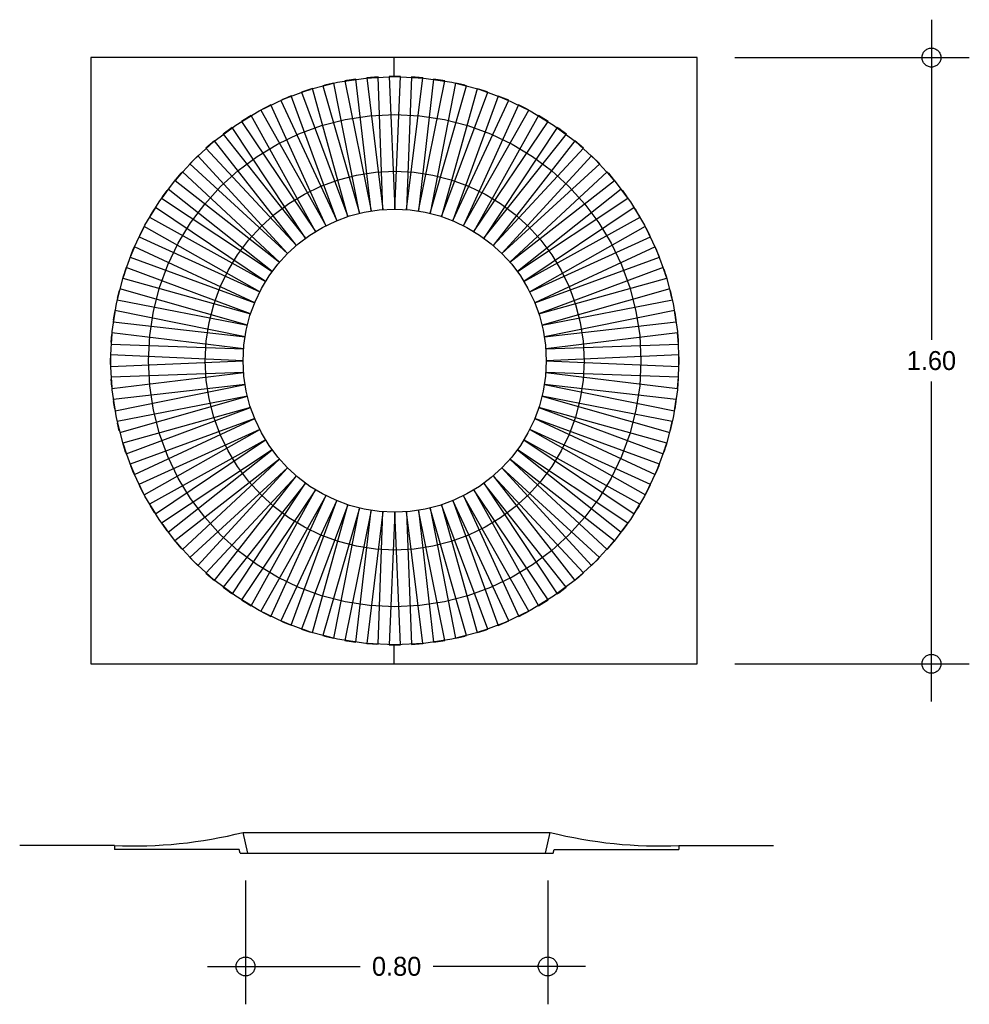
# Model space of a CAD drawing. Header units: centimetres. Extents: x -0.57 to 1.94, y 0.31 to 2.91.
import ezdxf

# ---------------------------------------------------------------- set-up
doc = ezdxf.new("R2010")
doc.units = ezdxf.units.CM
doc.header["$MEASUREMENT"] = 0
doc.linetypes.add('ACAD_ISO02W100', pattern=[15, 12, -3])
doc.linetypes.add('ACAD_ISO04W100', pattern=[30, 24, -3, 0, -3])
doc.layers.add('EJES', color=7, linetype='ACAD_ISO04W100')
doc.layers.add('proyeccion', color=7, linetype='ACAD_ISO02W100')
doc.dimstyles.get("Standard").update_dxf_attribs({"dimtxt": 0.18, "dimasz": 0.18, "dimexe": 0.18, "dimexo": 0.0625, "dimgap": 0.09, "dimtad": 0, "dimtih": 1, "dimtoh": 1, "dimdec": 4, "dimzin": 0, "dimdsep": 46, "dimtxsty": 'Standard', "dimcen": 0.09, "dimadec": 0, "dimazin": 0, "dimtfac": 1, "dimtdec": 4, "dimtofl": 0, "dimtmove": 0, "dimatfit": 3, "dimfxl": 0, "dimtolj": 1, "dimtzin": 0, "dimarcsym": 0})

# ---------------------------------------------------------------- blocks, each defined once
blk = doc.blocks.new('_Small')
at = {"layer": 'EJES', "color": 0, "lineweight": -2}
blk.add_circle((0, 0), 0.25, dxfattribs=at)
blk = doc.blocks.new('*D2')
at = {"layer": 'Defpoints', "color": 0}
for p in [(0.0283, 0.7381), (0.826, 0.7381), (0.826, 0.4117)]:
    blk.add_point(p, dxfattribs=at)
at = {"layer": 'proyeccion', "color": 0, "lineweight": -2}
for p, q in [((0.0283, 0.6381), (0.0283, 0.3117)), ((0.826, 0.6381), (0.826, 0.3117)), ((-0.0717, 0.4117), (0.3305, 0.4117)), ((0.926, 0.4117), (0.5238, 0.4117))]:
    blk.add_line(p, q, dxfattribs=at)
at = {"layer": 'proyeccion', "color": 0, "lineweight": -2, "xscale": 0.1, "yscale": 0.1, "zscale": 0.1, "rotation": 180}
blk.add_blockref('_Small', (0.0283, 0.4117), dxfattribs=at)
at = {"layer": 'proyeccion', "color": 0, "lineweight": -2, "xscale": 0.1, "yscale": 0.1, "zscale": 0.1}
blk.add_blockref('_Small', (0.826, 0.4117), dxfattribs=at)
at = {"layer": 'proyeccion', "color": 0, "insert": (0.4271, 0.4117), "char_height": 0.05, "attachment_point": 5}
blk.add_mtext('\\A1;0.80', dxfattribs=at)
blk = doc.blocks.new('*D1')
at = {"layer": 'Defpoints', "color": 0}
for p in [(1.22, 2.8106), (1.22, 1.2106), (1.8387, 1.2106)]:
    blk.add_point(p, dxfattribs=at)
at = {"layer": 'proyeccion', "color": 0, "lineweight": -2}
for p, q in [((1.8387, 2.9106), (1.8387, 2.0656)), ((1.32, 2.8106), (1.9387, 2.8106)), ((1.8387, 1.1106), (1.8387, 1.9556)), ((1.32, 1.2106), (1.9387, 1.2106))]:
    blk.add_line(p, q, dxfattribs=at)
at = {"layer": 'proyeccion', "color": 0, "lineweight": -2, "xscale": 0.1, "yscale": 0.1, "zscale": 0.1}
for p, rotation in [((1.8387, 2.8106), 90), ((1.8387, 1.2106), 270)]:
    blk.add_blockref('_Small', p, dxfattribs=dict(at, rotation=rotation))
at = {"layer": 'proyeccion', "color": 0, "insert": (1.8387, 2.0106), "char_height": 0.05, "attachment_point": 5}
blk.add_mtext('\\A1;1.60', dxfattribs=at)

msp = doc.modelspace()

# ---------------------------------------------------------------- linework, layer by layer
at = {"layer": 'proyeccion'}
for p, q in [((0.42, 2.8106), (0.42, 2.7606)), ((0.3783, 2.7595), (0.3484, 2.757)), ((0.3484, 2.757), (0.3908, 2.4094)), ((0.3733, 2.759), (0.3533, 2.7575)), ((0.3733, 2.759), (0.3533, 2.7575)), ((0.3533, 2.7575), (0.3733, 2.7588)), ((0.3533, 2.7575), (0.3733, 2.7588)), ((0.3908, 2.4094), (0.3783, 2.7595)), ((0.4371, 2.7606), (0.4071, 2.7605)), ((0.4071, 2.7605), (0.4221, 2.4106)), ((0.4321, 2.7606), (0.4121, 2.7606)), ((0.4121, 2.7606), (0.4321, 2.7603)), ((0.4221, 2.4106), (0.4371, 2.7606)), ((0.466, 2.7594), (0.4535, 2.4094)), ((0.4535, 2.4094), (0.4959, 2.7571)), ((0.4959, 2.7571), (0.466, 2.7594)), ((0.471, 2.7591), (0.4909, 2.7572)), ((0.471, 2.7591), (0.4909, 2.7572)), ((0.491, 2.7575), (0.471, 2.759)), ((0.491, 2.7575), (0.471, 2.759)), ((0.2616, 2.7434), (0.2325, 2.7363)), ((0.2325, 2.7363), (0.3288, 2.3996)), ((0.2373, 2.7376), (0.2569, 2.7419)), ((0.2373, 2.7376), (0.2569, 2.7419)), ((0.2568, 2.7422), (0.2374, 2.7375)), ((0.2568, 2.7422), (0.2374, 2.7375)), ((0.3288, 2.3996), (0.2616, 2.7434)), ((0.3196, 2.7537), (0.29, 2.7489)), ((0.29, 2.7489), (0.3596, 2.4057)), ((0.2949, 2.7498), (0.3147, 2.7527)), ((0.2949, 2.7498), (0.3147, 2.7527)), ((0.3147, 2.7529), (0.295, 2.7498)), ((0.3147, 2.7529), (0.295, 2.7498)), ((0.3596, 2.4057), (0.3196, 2.7537)), ((0.5246, 2.7536), (0.4847, 2.4057)), ((0.4847, 2.4057), (0.5543, 2.7491)), ((0.5826, 2.7433), (0.5155, 2.3996)), ((0.5155, 2.3996), (0.6118, 2.7364)), ((0.5543, 2.7491), (0.5246, 2.7536)), ((0.5296, 2.753), (0.5493, 2.7495)), ((0.5296, 2.753), (0.5493, 2.7495)), ((0.5493, 2.7498), (0.5296, 2.7529)), ((0.5493, 2.7498), (0.5296, 2.7529)), ((0.6118, 2.7364), (0.5826, 2.7433)), ((0.5875, 2.7422), (0.6069, 2.7373)), ((0.6069, 2.7375), (0.5875, 2.7422)), ((0.6069, 2.7375), (0.5875, 2.7422)), ((0.5875, 2.7422), (0.6069, 2.7373)), ((0.149, 2.7093), (0.1213, 2.6977)), ((0.1444, 2.7073), (0.1259, 2.6997)), ((0.1259, 2.6997), (0.1445, 2.7071)), ((0.2691, 2.3802), (0.149, 2.7093)), ((0.2047, 2.7286), (0.1762, 2.7191)), ((0.1762, 2.7191), (0.2985, 2.3911)), ((0.1999, 2.727), (0.1809, 2.7208)), ((0.1809, 2.7208), (0.2, 2.7267)), ((0.2985, 2.3911), (0.2047, 2.7286)), ((0.6396, 2.7284), (0.5458, 2.3911)), ((0.5458, 2.3911), (0.6682, 2.7193)), ((0.6952, 2.7091), (0.5752, 2.3802)), ((0.6682, 2.7193), (0.6396, 2.7284)), ((0.6444, 2.727), (0.6633, 2.7205)), ((0.6634, 2.7208), (0.6444, 2.727)), ((0.723, 2.6978), (0.6952, 2.7091)), ((0.6999, 2.7074), (0.7183, 2.6994)), ((0.7184, 2.6997), (0.6999, 2.7073)), ((0.095, 2.6857), (0.0684, 2.6719)), ((0.0727, 2.6743), (0.0907, 2.6832)), ((0.0906, 2.6834), (0.0728, 2.6743)), ((0.2406, 2.367), (0.095, 2.6857)), ((0.1213, 2.6977), (0.2691, 2.3802)), ((0.5752, 2.3802), (0.723, 2.6978)), ((0.7492, 2.6856), (0.6037, 2.367)), ((0.776, 2.6721), (0.7492, 2.6856)), ((0.7537, 2.6834), (0.7714, 2.6741)), ((0.7715, 2.6743), (0.7537, 2.6834)), ((0.0431, 2.658), (0.0176, 2.6421)), ((0.0217, 2.6449), (0.039, 2.6551)), ((0.0388, 2.6553), (0.0218, 2.6448)), ((0.2131, 2.3517), (0.0431, 2.658)), ((0.0684, 2.6719), (0.2406, 2.367)), ((0.6037, 2.367), (0.776, 2.6721)), ((0.8012, 2.6578), (0.6311, 2.3517)), ((0.8268, 2.6423), (0.8012, 2.6578)), ((0.8055, 2.6553), (0.8224, 2.6446)), ((0.8225, 2.6448), (0.8055, 2.6553)), ((-0.0066, 2.6262), (-0.0307, 2.6085)), ((0.187, 2.3342), (-0.0066, 2.6262)), ((0.0176, 2.6421), (0.2131, 2.3517)), ((0.6311, 2.3517), (0.8268, 2.6423)), ((0.8508, 2.6261), (0.6573, 2.3342)), ((0.8751, 2.6086), (0.8508, 2.6261)), ((-0.0307, 2.6085), (0.187, 2.3342)), ((-0.0268, 2.6115), (-0.0104, 2.623)), ((-0.0106, 2.6232), (-0.0267, 2.6115)), ((0.6573, 2.3342), (0.8751, 2.6086)), ((0.8549, 2.6233), (0.8709, 2.6113)), ((0.871, 2.6115), (0.8549, 2.6232)), ((-0.0535, 2.5907), (-0.0762, 2.5711)), ((-0.0573, 2.5874), (-0.0725, 2.5744)), ((-0.0725, 2.5744), (-0.0571, 2.5872)), ((0.1624, 2.3148), (-0.0535, 2.5907)), ((0.8977, 2.5906), (0.6819, 2.3148)), ((0.9206, 2.5712), (0.8977, 2.5906)), ((0.9016, 2.5874), (0.9166, 2.5742)), ((0.9168, 2.5744), (0.9016, 2.5874)), ((-0.0976, 2.5516), (-0.1187, 2.5303)), ((-0.1153, 2.5339), (-0.1009, 2.5478)), ((-0.1011, 2.548), (-0.1152, 2.5338)), ((0.1393, 2.2935), (-0.0976, 2.5516)), ((-0.0762, 2.5711), (0.1624, 2.3148)), ((0.6819, 2.3148), (0.9206, 2.5712)), ((0.9418, 2.5515), (0.705, 2.2935)), ((0.9631, 2.5304), (0.9418, 2.5515)), ((0.9454, 2.548), (0.9593, 2.5337)), ((0.9595, 2.5338), (0.9454, 2.548)), ((-0.1187, 2.5303), (0.1393, 2.2935)), ((0.705, 2.2935), (0.9631, 2.5304)), ((-0.1384, 2.5091), (-0.1578, 2.4862)), ((-0.1547, 2.4901), (-0.1414, 2.5051)), ((-0.1416, 2.5053), (-0.1546, 2.4901)), ((0.118, 2.2704), (-0.1384, 2.5091)), ((0.9826, 2.509), (0.7263, 2.2704)), ((1.0022, 2.4863), (0.9826, 2.509)), ((0.9989, 2.4901), (0.9859, 2.5053)), ((0.986, 2.5053), (0.9987, 2.4899)), ((-0.1578, 2.4862), (0.118, 2.2704)), ((0.7263, 2.2704), (1.0022, 2.4863)), ((-0.1758, 2.4636), (-0.1933, 2.4392)), ((-0.1905, 2.4434), (-0.1785, 2.4594)), ((-0.1787, 2.4595), (-0.1904, 2.4433)), ((0.0985, 2.2457), (-0.1758, 2.4636)), ((1.02, 2.4635), (0.7458, 2.2457)), ((1.0377, 2.4393), (1.02, 2.4635)), ((1.023, 2.4596), (1.0345, 2.4432)), ((1.0347, 2.4433), (1.023, 2.4595)), ((-0.1933, 2.4392), (0.0985, 2.2457)), ((0.7458, 2.2457), (1.0377, 2.4393)), ((-0.2095, 2.4153), (-0.225, 2.3896)), ((-0.2226, 2.394), (-0.2118, 2.4109)), ((-0.2121, 2.411), (-0.2225, 2.3939)), ((0.0811, 2.2196), (-0.2095, 2.4153)), ((1.0537, 2.4152), (0.7632, 2.2196)), ((1.0695, 2.3897), (1.0537, 2.4152)), ((1.0668, 2.3939), (1.0563, 2.411)), ((1.0564, 2.411), (1.0666, 2.3938)), ((-0.225, 2.3896), (0.0811, 2.2196)), ((0.7632, 2.2196), (1.0695, 2.3897)), ((-0.2393, 2.3645), (-0.2528, 2.3377)), ((-0.2415, 2.36), (-0.2506, 2.3422)), ((-0.2506, 2.3422), (-0.2413, 2.3599)), ((0.0657, 2.1922), (-0.2393, 2.3645)), ((1.0835, 2.3644), (0.7786, 2.1922)), ((1.0972, 2.3378), (1.0835, 2.3644)), ((1.0949, 2.3422), (1.0858, 2.36)), ((1.0859, 2.36), (1.0947, 2.3421)), ((-0.2528, 2.3377), (0.0657, 2.1922)), ((0.7786, 2.1922), (1.0972, 2.3378)), ((-0.265, 2.3115), (-0.2764, 2.2837)), ((-0.2746, 2.2884), (-0.2667, 2.3068)), ((-0.2669, 2.3069), (-0.2745, 2.2884)), ((0.0526, 2.1637), (-0.265, 2.3115)), ((1.1092, 2.3114), (0.7917, 2.1637)), ((1.1208, 2.2838), (1.1092, 2.3114)), ((1.1112, 2.3069), (1.1186, 2.2883)), ((1.1188, 2.2884), (1.1112, 2.3069)), ((-0.2764, 2.2837), (0.0526, 2.1637)), ((0.7917, 2.1637), (1.1208, 2.2838)), ((-0.2865, 2.2567), (-0.2956, 2.2281)), ((-0.288, 2.2519), (-0.2942, 2.2329)), ((-0.2942, 2.2329), (-0.2878, 2.2518)), ((0.0417, 2.1342), (-0.2865, 2.2567)), ((1.1307, 2.2566), (0.8026, 2.1342)), ((1.1401, 2.2281), (1.1307, 2.2566)), ((1.1385, 2.2329), (1.1323, 2.2519)), ((1.1324, 2.2519), (1.1382, 2.2328)), ((-0.2956, 2.2281), (0.0417, 2.1342)), ((0.8026, 2.1342), (1.1401, 2.2281)), ((-0.3036, 2.2003), (-0.3105, 2.1711)), ((-0.3095, 2.176), (-0.3045, 2.1954)), ((-0.3047, 2.1954), (-0.3094, 2.176)), ((0.0332, 2.104), (-0.3036, 2.2003)), ((1.1478, 2.2003), (0.8111, 2.104)), ((1.1549, 2.1711), (1.1478, 2.2003)), ((1.1537, 2.176), (1.149, 2.1954)), ((1.1491, 2.1954), (1.1535, 2.1759)), ((-0.3105, 2.1711), (0.0332, 2.104)), ((0.8111, 2.104), (1.1549, 2.1711)), ((-0.3163, 2.1428), (-0.3208, 2.1131)), ((-0.3202, 2.1181), (-0.3168, 2.1378)), ((-0.317, 2.1378), (-0.3201, 2.1181)), ((0.0271, 2.0732), (-0.3163, 2.1428)), ((1.1604, 2.1428), (0.8172, 2.0732)), ((1.1653, 2.1131), (1.1604, 2.1428)), ((1.1644, 2.1181), (1.1613, 2.1378)), ((1.1614, 2.1378), (1.1642, 2.118)), ((-0.3208, 2.1131), (0.0271, 2.0732)), ((0.8172, 2.0732), (1.1653, 2.1131)), ((-0.3244, 2.0844), (-0.3266, 2.0545)), ((-0.3263, 2.0595), (-0.3245, 2.0794)), ((-0.3247, 2.0794), (-0.3263, 2.0595)), ((0.0234, 2.042), (-0.3244, 2.0844)), ((1.1685, 2.0844), (0.8209, 2.042)), ((1.171, 2.0545), (1.1685, 2.0844)), ((1.1706, 2.0595), (1.169, 2.0794)), ((1.1691, 2.0794), (1.1703, 2.0595)), ((-0.3266, 2.0545), (0.0234, 2.042)), ((0.8209, 2.042), (1.171, 2.0545)), ((0.0221, 2.0106), (-0.3279, 2.0256)), ((-0.3279, 2.0256), (-0.3277, 1.9956)), ((-0.3279, 2.0006), (-0.3275, 2.0206)), ((-0.3278, 2.0206), (-0.3278, 2.0006)), ((-0.3277, 1.9956), (0.0221, 2.0106)), ((1.172, 2.0256), (0.8221, 2.0106)), ((0.8221, 2.0106), (1.1722, 1.9956)), ((1.1722, 2.0206), (1.1718, 2.0006)), ((1.1722, 1.9956), (1.172, 2.0256)), ((1.1721, 2.0006), (1.1721, 2.0206)), ((0.0234, 1.9792), (-0.3267, 1.9667)), ((-0.3242, 1.9368), (0.0234, 1.9792)), ((0.8209, 1.9792), (1.1687, 1.9368)), ((1.1709, 1.9668), (0.8209, 1.9792)), ((-0.3267, 1.9667), (-0.3242, 1.9368)), ((-0.3263, 1.9618), (-0.3247, 1.9418)), ((-0.3248, 1.9418), (-0.326, 1.9618)), ((1.1687, 1.9368), (1.1709, 1.9668)), ((1.1706, 1.9618), (1.1687, 1.9418)), ((1.169, 1.9418), (1.1706, 1.9618)), ((0.0271, 1.9481), (-0.321, 1.9081)), ((-0.3161, 1.8785), (0.0271, 1.9481)), ((0.8172, 1.9481), (1.1606, 1.8785)), ((1.1651, 1.9081), (0.8172, 1.9481)), ((-0.321, 1.9081), (-0.3161, 1.8785)), ((-0.3201, 1.9032), (-0.317, 1.8834)), ((-0.3171, 1.8834), (-0.3199, 1.9032)), ((0.0332, 1.9173), (-0.3106, 1.8501)), ((-0.3035, 1.821), (0.0332, 1.9173)), ((0.8111, 1.9173), (1.1479, 1.821)), ((1.1548, 1.8502), (0.8111, 1.9173)), ((1.1606, 1.8785), (1.1651, 1.9081)), ((1.1645, 1.9032), (1.161, 1.8835)), ((1.1613, 1.8834), (1.1644, 1.9032)), ((0.0417, 1.887), (-0.2958, 1.7931)), ((-0.2864, 1.7646), (0.0417, 1.887)), ((0.8026, 1.887), (1.1308, 1.7646)), ((1.1399, 1.7932), (0.8026, 1.887)), ((-0.3106, 1.8501), (-0.3035, 1.821)), ((-0.3094, 1.8453), (-0.3047, 1.8258)), ((-0.3048, 1.8258), (-0.3092, 1.8453)), ((0.0526, 1.8576), (-0.2765, 1.7375)), ((-0.2649, 1.7098), (0.0526, 1.8576)), ((0.7917, 1.8576), (1.1093, 1.7098)), ((1.1207, 1.7375), (0.7917, 1.8576)), ((1.1479, 1.821), (1.1548, 1.8502)), ((1.1538, 1.8453), (1.1488, 1.8259)), ((1.149, 1.8258), (1.1537, 1.8453)), ((0.0657, 1.829), (-0.2529, 1.6835)), ((-0.2392, 1.6568), (0.0657, 1.829)), ((0.7786, 1.829), (1.0836, 1.6568)), ((1.0971, 1.6836), (0.7786, 1.829)), ((0.0811, 1.8016), (-0.2252, 1.6315)), ((-0.2094, 1.606), (0.0811, 1.8016)), ((0.7632, 1.8016), (1.0538, 1.606)), ((1.0693, 1.6316), (0.7632, 1.8016)), ((-0.2958, 1.7931), (-0.2864, 1.7646)), ((-0.2942, 1.7884), (-0.288, 1.7694)), ((-0.2881, 1.7694), (-0.2939, 1.7885)), ((0.0985, 1.7755), (-0.1934, 1.5819)), ((-0.1757, 1.5577), (0.0985, 1.7755)), ((0.7458, 1.7755), (1.0201, 1.5577)), ((1.0376, 1.582), (0.7458, 1.7755)), ((1.1308, 1.7646), (1.1399, 1.7932)), ((1.1385, 1.7884), (1.1321, 1.7695)), ((1.1323, 1.7694), (1.1385, 1.7884)), ((0.118, 1.7509), (-0.1579, 1.535)), ((-0.1383, 1.5122), (0.118, 1.7509)), ((0.7263, 1.7509), (0.9827, 1.5121)), ((1.0021, 1.535), (0.7263, 1.7509)), ((-0.2765, 1.7375), (-0.2649, 1.7098)), ((-0.2745, 1.7329), (-0.2669, 1.7144)), ((-0.2669, 1.7144), (-0.2743, 1.733)), ((0.1393, 1.7278), (-0.1188, 1.4909)), ((-0.0975, 1.4698), (0.1393, 1.7278)), ((0.705, 1.7278), (0.9419, 1.4697)), ((0.963, 1.491), (0.705, 1.7278)), ((1.1093, 1.7098), (1.1207, 1.7375)), ((1.1189, 1.7329), (1.111, 1.7145)), ((1.1112, 1.7144), (1.1188, 1.7329)), ((0.1624, 1.7065), (-0.0763, 1.4501)), ((-0.0534, 1.4307), (0.1624, 1.7065)), ((0.6819, 1.7065), (0.8978, 1.4306)), ((0.9205, 1.4502), (0.6819, 1.7065)), ((-0.2529, 1.6835), (-0.2392, 1.6568)), ((-0.2506, 1.6791), (-0.2415, 1.6613)), ((-0.2416, 1.6612), (-0.2504, 1.6792)), ((0.187, 1.687), (-0.0308, 1.4127)), ((-0.0065, 1.3952), (0.187, 1.687)), ((0.2131, 1.6696), (0.0175, 1.379)), ((0.0431, 1.3634), (0.2131, 1.6696)), ((0.6311, 1.6696), (0.8012, 1.3633)), ((0.8267, 1.3791), (0.6311, 1.6696)), ((0.6573, 1.687), (0.8509, 1.3951)), ((0.875, 1.4128), (0.6573, 1.687)), ((1.0836, 1.6568), (1.0971, 1.6836)), ((1.0949, 1.679), (1.0856, 1.6614)), ((1.0858, 1.6613), (1.0949, 1.6791)), ((0.2406, 1.6542), (0.0683, 1.3492)), ((0.0951, 1.3357), (0.2406, 1.6542)), ((0.2691, 1.6411), (0.1213, 1.3235)), ((0.149, 1.3121), (0.2691, 1.6411)), ((0.5752, 1.6411), (0.6953, 1.312)), ((0.723, 1.3236), (0.5752, 1.6411)), ((0.6037, 1.6542), (0.7493, 1.3356)), ((0.7759, 1.3493), (0.6037, 1.6542)), ((-0.2252, 1.6315), (-0.2094, 1.606)), ((-0.2225, 1.6273), (-0.2121, 1.6103)), ((-0.2121, 1.6102), (-0.2223, 1.6274)), ((0.2985, 1.6302), (0.1761, 1.302)), ((0.2047, 1.2928), (0.2985, 1.6302)), ((0.3288, 1.6217), (0.2325, 1.2849)), ((0.2617, 1.278), (0.3288, 1.6217)), ((0.3596, 1.6156), (0.29, 1.2722)), ((0.3197, 1.2677), (0.3596, 1.6156)), ((0.3908, 1.6119), (0.3483, 1.2641)), ((0.3783, 1.2619), (0.3908, 1.6119)), ((0.4535, 1.6119), (0.466, 1.2618)), ((0.4959, 1.2643), (0.4535, 1.6119)), ((0.4847, 1.6156), (0.5247, 1.2675)), ((0.5543, 1.2724), (0.4847, 1.6156)), ((0.5155, 1.6217), (0.5826, 1.2779)), ((0.6118, 1.285), (0.5155, 1.6217)), ((0.5458, 1.6302), (0.6396, 1.2927)), ((0.6681, 1.3021), (0.5458, 1.6302)), ((1.0538, 1.606), (1.0693, 1.6316)), ((1.0669, 1.6273), (1.0561, 1.6104)), ((1.0563, 1.6103), (1.0668, 1.6273)), ((0.4221, 1.6106), (0.4071, 1.2606)), ((0.4371, 1.2608), (0.4221, 1.6106)), ((-0.1934, 1.5819), (-0.1757, 1.5577)), ((-0.1904, 1.5779), (-0.1787, 1.5617)), ((-0.1787, 1.5617), (-0.1902, 1.5781)), ((1.0201, 1.5577), (1.0376, 1.582)), ((1.0348, 1.5779), (1.0228, 1.5619)), ((1.023, 1.5617), (1.0347, 1.5779)), ((-0.1579, 1.535), (-0.1383, 1.5122)), ((0.9827, 1.5121), (1.0021, 1.535)), ((-0.1546, 1.5312), (-0.1416, 1.516)), ((-0.1417, 1.5159), (-0.1544, 1.5313)), ((0.9989, 1.5311), (0.9857, 1.5161)), ((0.9859, 1.516), (0.9989, 1.5312)), ((-0.1188, 1.4909), (-0.0975, 1.4698)), ((-0.1152, 1.4874), (-0.1011, 1.4733)), ((-0.1011, 1.4732), (-0.115, 1.4876)), ((0.9419, 1.4697), (0.963, 1.491)), ((0.9596, 1.4874), (0.9452, 1.4734)), ((0.9454, 1.4733), (0.9595, 1.4874)), ((-0.0763, 1.4501), (-0.0534, 1.4307)), ((-0.0725, 1.4469), (-0.0573, 1.4339)), ((-0.0573, 1.4338), (-0.0723, 1.4471)), ((0.8978, 1.4306), (0.9205, 1.4502)), ((0.9168, 1.4468), (0.9014, 1.4341)), ((0.9016, 1.4339), (0.9168, 1.4469)), ((-0.0308, 1.4127), (-0.0065, 1.3952)), ((-0.0267, 1.4098), (-0.0106, 1.398)), ((-0.0106, 1.398), (-0.0266, 1.41)), ((0.8509, 1.3951), (0.875, 1.4128)), ((0.8711, 1.4097), (0.8547, 1.3982)), ((0.8549, 1.398), (0.871, 1.4098)), ((0.0175, 1.379), (0.0431, 1.3634)), ((0.8012, 1.3633), (0.8267, 1.3791)), ((0.0218, 1.3764), (0.0388, 1.366)), ((0.0388, 1.3659), (0.0219, 1.3766)), ((0.8225, 1.3764), (0.8053, 1.3662)), ((0.8055, 1.366), (0.8225, 1.3764)), ((0.0683, 1.3492), (0.0951, 1.3357)), ((0.0728, 1.347), (0.0906, 1.3379)), ((0.0906, 1.3378), (0.0729, 1.3472)), ((0.7493, 1.3356), (0.7759, 1.3493)), ((0.7716, 1.3469), (0.7536, 1.3381)), ((0.7537, 1.3379), (0.7715, 1.347)), ((0.1213, 1.3235), (0.149, 1.3121)), ((0.1259, 1.3216), (0.1444, 1.314)), ((0.1444, 1.3139), (0.126, 1.3218)), ((0.1761, 1.302), (0.2047, 1.2928)), ((0.1809, 1.3005), (0.1999, 1.2943)), ((0.1999, 1.2942), (0.181, 1.3007)), ((0.6396, 1.2927), (0.6681, 1.3021)), ((0.6634, 1.3004), (0.6443, 1.2945)), ((0.6444, 1.2943), (0.6634, 1.3005)), ((0.6953, 1.312), (0.723, 1.3236)), ((0.7184, 1.3215), (0.6998, 1.3142)), ((0.6999, 1.314), (0.7184, 1.3216)), ((0.2325, 1.2849), (0.2617, 1.278)), ((0.2568, 1.279), (0.2374, 1.284)), ((0.2374, 1.2838), (0.2568, 1.2791)), ((0.5826, 1.2779), (0.6118, 1.285)), ((0.607, 1.2837), (0.5874, 1.2793)), ((0.5875, 1.2791), (0.6069, 1.2838)), ((0.29, 1.2722), (0.3197, 1.2677)), ((0.3147, 1.2683), (0.295, 1.2717)), ((0.295, 1.2715), (0.3147, 1.2684)), ((0.3483, 1.2641), (0.3783, 1.2619)), ((0.3533, 1.2638), (0.3733, 1.2622)), ((0.3733, 1.2622), (0.3534, 1.264)), ((0.4071, 1.2606), (0.4371, 1.2608)), ((0.4121, 1.2607), (0.4321, 1.2607)), ((0.4321, 1.2606), (0.4122, 1.2609)), ((0.42, 1.2606), (0.42, 1.2106)), ((0.466, 1.2618), (0.4959, 1.2643)), ((0.471, 1.2622), (0.491, 1.2638)), ((0.491, 1.2637), (0.471, 1.2625)), ((0.5247, 1.2675), (0.5543, 1.2724)), ((0.5296, 1.2684), (0.5493, 1.2715)), ((0.5494, 1.2714), (0.5296, 1.2686)), ((0.0344, 0.7106), (0.0221, 0.7656)), ((0.0221, 0.7656), (0.8321, 0.7656)), ((0.8199, 0.7106), (0.8321, 0.7656)), ((-0.3178, 0.7306), (-0.5678, 0.7306)), ((-0.3178, 0.7306), (-0.3178, 0.7206)), ((1.1721, 0.7306), (1.4221, 0.7306)), ((1.1721, 0.7306), (1.1721, 0.7206)), ((0.0117, 0.7206), (-0.3178, 0.7206)), ((0.0117, 0.7206), (-0.3178, 0.7206)), ((0.0139, 0.7106), (0.0117, 0.7206)), ((0.0139, 0.7106), (0.0344, 0.7106)), ((0.0344, 0.7106), (0.8404, 0.7106)), ((0.8404, 0.7106), (0.8426, 0.7206)), ((0.8426, 0.7206), (1.1721, 0.7206))]:
    msp.add_line(p, q, dxfattribs=at)
msp.add_lwpolyline([(-0.38, 1.2106), (1.22, 1.2106), (1.22, 2.8106), (-0.38, 2.8106)], close=True, dxfattribs=at)
for radius in [0.75, 0.65, 0.5, 0.4]:
    msp.add_circle((0.4221, 2.0106), radius, dxfattribs=at)
for centre, start, end in [((-0.2693, 1.928), 267.6811, 284.0758), ((1.1236, 1.928), 255.9242, 272.3189)]:
    msp.add_arc(centre, 1.1984, start, end, dxfattribs=at)

# ---------------------------------------------------------------- dimensions: what is measured, and where the dimension line sits
dim = msp.add_linear_dim(base=(1.8387, 1.2106), p1=(1.22, 2.8106), p2=(1.22, 1.2106), angle=90, dimstyle='Standard', override={"dimtxt": 0.05, "dimasz": 0.1, "dimexe": 0.1, "dimexo": 0.1, "dimgap": 0.03, "dimdec": 2, "dimblk": 'Small', "dimdle": 0.1, "dimtdec": 2}, dxfattribs=at)
dim.commit()
dim.dimension.update_dxf_attribs({"geometry": '*D1', "text_midpoint": (1.8387, 2.0106)})
dim = msp.add_linear_dim(base=(0.826, 0.4117), p1=(0.0283, 0.7381), p2=(0.826, 0.7381), dimstyle='Standard', override={"dimtxt": 0.05, "dimasz": 0.1, "dimexe": 0.1, "dimexo": 0.1, "dimgap": 0.03, "dimdec": 2, "dimblk": 'Small', "dimdle": 0.1, "dimtdec": 2}, dxfattribs=at)
dim.commit()
dim.dimension.update_dxf_attribs({"geometry": '*D2', "text_midpoint": (0.4271, 0.4117)})

doc.saveas('drawing.dxf')
